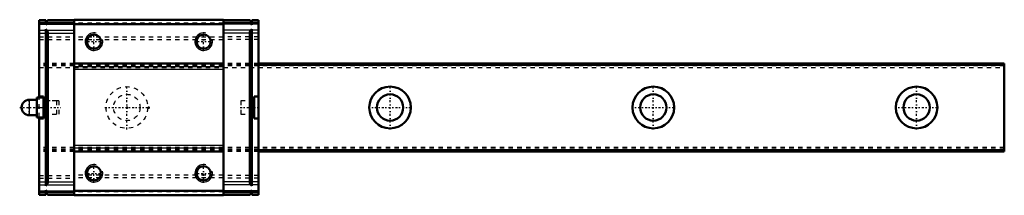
# Model space of a CAD drawing. Header units: millimetres. Extents: x -24 to 200, y -20 to 20.
import ezdxf

# ---------------------------------------------------------------- set-up
doc = ezdxf.new("R2010")
doc.units = ezdxf.units.MM
doc.linetypes.add('Center', pattern=[1.5, 0.45, -0.5, 0.05, -0.5])
doc.linetypes.add('Dashed', pattern=[2, 1, -1])
for name, color, linetype, lineweight in [('2d ConnectionPoints', 7, 'Continuous', 50), ('AM_0', 7, 'Continuous', 50), ('AM_4', 3, 'Continuous', 25), ('AM_5', 3, 'Continuous', 25), ('AM_7', 7, 'Center', 25), ('AM_9', 6, 'Dashed', 25)]:
    doc.layers.add(name, color=color, linetype=linetype, lineweight=lineweight)

# ---------------------------------------------------------------- blocks, each defined once
blk = doc.blocks.new('1_PB107_SRS_Grease_Nipple_Joint_0_in_SRS20GMSS220LMG200PB10700001_4')
at = {"layer": 'AM_0'}
for p, q in [((-20.5, 2.25), (-20.5, -2.25)), ((-19, 2.25), (-20.5, 2.25)), ((-20.5, 1.75), (-22.25, 1.75)), ((-22.25, -1.75), (-20.5, -1.75)), ((-20.5, -2.25), (-19, -2.25))]:
    blk.add_line(p, q, dxfattribs=at)
blk.add_arc((-22.25, 0), 1.75, 90, 270, dxfattribs=at)
at = {"layer": 'AM_4'}
blk.add_line((-22.25, 1.75), (-22.25, -1.75), dxfattribs=at)
at = {"layer": 'AM_7'}
for p, q in [((-24.425, 0), (-15.075, 0)), ((-22.25, -1.8375), (-22.25, 1.8375))]:
    blk.add_line(p, q, dxfattribs=at)
at = {"layer": 'AM_9'}
for p, q in [((-15.5, 1.5), (-19, 1.5)), ((-15.5, 1.5), (-15.5, -1.5)), ((-19, -1.5), (-15.5, -1.5))]:
    blk.add_line(p, q, dxfattribs=at)
blk = doc.blocks.new('2_SRS20GMSSPB1071_Slider_0_in_SRS20GMSS220LMG200PB10700001_4')
at = {"layer": 'AM_0'}
for p, q in [((-20, 19.9), (-18.5, 19.9)), ((-20, 2.25), (-20, 19.9)), ((-20, 19.3), (-18.5, 19.3)), ((-18, 19.9), (-18.5, 19.4)), ((-18.5, 18.8), (-18.5, 19.9)), ((-18.5, 19.4), (-18, 19.4)), ((-18, 19.3), (-18.5, 18.8)), ((-18, 19.9), (-12, 19.9)), ((-18, 19.4), (-18, 19.3)), ((-18, 19.3), (-12, 19.3)), ((-12, 20), (-12, -20)), ((22, 20), (-12, 20)), ((22, 19), (-12, 19)), ((22, 20), (22, -20)), ((28, 19.9), (22, 19.9)), ((28, 19.3), (22, 19.3)), ((28, 19.9), (28.5, 19.4)), ((28, 19.4), (28, 19.3)), ((28.5, 19.4), (28, 19.4)), ((28, 19.3), (28.5, 18.8)), ((30, 19.9), (28.5, 19.9)), ((28.5, 18.8), (28.5, 19.9)), ((30, 19.3), (28.5, 19.3)), ((30, 19.9), (30, -19.9)), ((-18.5, -17.86), (-18.5, 17.86)), ((-18.5, 17.86), (-18.29, 17.65)), ((-18, -16.95), (-18, 16.95)), ((28, -16.95), (28, 16.95)), ((28.5, 17.86), (28.29, 17.65)), ((28.5, -17.86), (28.5, 17.86)), ((22, 10), (-12, 10)), ((-20, 2.5), (-19, 2.5)), ((-19, -2.5), (-19, 2.5)), ((29, 2.5), (30, 2.5)), ((29, 2.5), (29, -2.5)), ((-20, -19.9), (-20, -2.25)), ((-19, -2.5), (-20, -2.5)), ((30, -2.5), (29, -2.5)), ((22, -10), (-12, -10)), ((-18.29, -17.65), (-18.5, -17.86)), ((28.29, -17.65), (28.5, -17.86)), ((-20, -19.3), (-18.5, -19.3)), ((-20, -19.9), (-18.5, -19.9)), ((-18.5, -18.8), (-18, -19.3)), ((-18.5, -19.9), (-18.5, -18.8)), ((-18.5, -19.4), (-18, -19.9)), ((-18, -19.4), (-18.5, -19.4)), ((-18, -19.3), (-18, -19.4)), ((-18, -19.3), (-12, -19.3)), ((-18, -19.9), (-12, -19.9)), ((22, -19), (-12, -19)), ((22, -20), (-12, -20)), ((28, -19.3), (22, -19.3)), ((28, -19.9), (22, -19.9)), ((28.5, -18.8), (28, -19.3)), ((28, -19.3), (28, -19.4)), ((28.5, -19.4), (28, -19.9)), ((28, -19.4), (28.5, -19.4)), ((28.5, -19.9), (28.5, -18.8)), ((30, -19.3), (28.5, -19.3)), ((30, -19.9), (28.5, -19.9))]:
    blk.add_line(p, q, dxfattribs=at)
for points in [[(-18.29, 17.65), (-18.23, 17.59), (-18.18, 17.52), (-18.13, 17.45), (-18.09, 17.37), (-18.06, 17.29), (-18.03, 17.2), (-18.02, 17.12), (-18, 17.03), (-18, 16.95)], [(28.29, 17.65), (28.23, 17.59), (28.18, 17.52), (28.13, 17.45), (28.09, 17.37), (28.06, 17.29), (28.03, 17.2), (28.02, 17.12), (28, 17.03), (28, 16.95)], [(-18, -16.95), (-18, -17.03), (-18.02, -17.12), (-18.03, -17.2), (-18.06, -17.29), (-18.09, -17.37), (-18.13, -17.45), (-18.18, -17.52), (-18.23, -17.59), (-18.29, -17.65)], [(28, -16.95), (28, -17.03), (28.02, -17.12), (28.03, -17.2), (28.06, -17.29), (28.09, -17.37), (28.13, -17.45), (28.18, -17.52), (28.23, -17.59), (28.29, -17.65)]]:
    blk.add_lwpolyline(points, dxfattribs=at)
for centre in [(-7.5, 15), (17.5, 15), (-7.5, -15), (17.5, -15)]:
    blk.add_circle(centre, 1.62, dxfattribs=at)
at = {"layer": 'AM_4'}
for p, q in [((-20, 19.81), (-18.5, 19.81)), ((-20, 19.39), (-18.5, 19.39)), ((-20, 19.01), (-18.5, 19.01)), ((-18.29, 19.01), (-12, 19.01)), ((-18.09, 19.81), (-12, 19.81)), ((-18, 19.39), (-12, 19.39)), ((28.09, 19.81), (22, 19.81)), ((28, 19.39), (22, 19.39)), ((28.29, 19.01), (22, 19.01)), ((30, 19.81), (28.5, 19.81)), ((30, 19.39), (28.5, 19.39)), ((30, 19.01), (28.5, 19.01)), ((-20, 17.65), (-18.5, 17.65)), ((-20, 16.95), (-18.5, 16.95)), ((-18.29, 17.65), (-12, 17.65)), ((-18, 16.95), (-12, 16.95)), ((28.29, 17.65), (22, 17.65)), ((28, 16.95), (22, 16.95)), ((30, 17.65), (28.5, 17.65)), ((30, 16.95), (28.5, 16.95)), ((22, 9.27), (-12, 9.27)), ((22, 8.65), (-12, 8.65)), ((22, -8.65), (-12, -8.65)), ((22, -9.27), (-12, -9.27)), ((-20, -16.95), (-18.5, -16.95)), ((-20, -17.65), (-18.5, -17.65)), ((-18.29, -17.65), (-12, -17.65)), ((-18, -16.95), (-12, -16.95)), ((28, -16.95), (22, -16.95)), ((28.29, -17.65), (22, -17.65)), ((30, -16.95), (28.5, -16.95)), ((30, -17.65), (28.5, -17.65)), ((-20, -19.01), (-18.5, -19.01)), ((-20, -19.39), (-18.5, -19.39)), ((-20, -19.81), (-18.5, -19.81)), ((-18.29, -19.01), (-12, -19.01)), ((-18.09, -19.81), (-12, -19.81)), ((-18, -19.39), (-12, -19.39)), ((28.29, -19.01), (22, -19.01)), ((28, -19.39), (22, -19.39)), ((28.09, -19.81), (22, -19.81)), ((30, -19.01), (28.5, -19.01)), ((30, -19.39), (28.5, -19.39)), ((30, -19.81), (28.5, -19.81))]:
    blk.add_line(p, q, dxfattribs=at)
at = {"layer": 'AM_5'}
for centre in [(-7.5, 15), (17.5, 15), (-7.5, -15), (17.5, -15)]:
    blk.add_arc(centre, 2, 75, 15, dxfattribs=at)
at = {"layer": 'AM_7'}
for p, q in [((-7.5, 12.9), (-7.5, 17.1)), ((17.5, 12.9), (17.5, 17.1)), ((-9.6, 15), (-5.4, 15)), ((15.4, 15), (19.6, 15)), ((25.8, 0), (30.2, 0)), ((-7.5, -17.1), (-7.5, -12.9)), ((17.5, -17.1), (17.5, -12.9)), ((-9.6, -15), (-5.4, -15)), ((15.4, -15), (19.6, -15))]:
    blk.add_line(p, q, dxfattribs=at)
at = {"layer": 'AM_9'}
for p, q in [((-20, 19.19), (-12, 19.19)), ((22, 19.9), (-12, 19.9)), ((22, 19.19), (-12, 19.19)), ((30, 19.19), (22, 19.19)), ((-20, 16.13), (-12, 16.13)), ((22, 16.03), (-12, 16.03)), ((30, 16.13), (22, 16.13)), ((-20, 15.49), (-12, 15.49)), ((22, 15.38), (-12, 15.38)), ((30, 15.49), (22, 15.49)), ((-12, 10), (-20, 10)), ((30, 9.92), (-20, 9.92)), ((30, 9.7), (-20, 9.7)), ((-20, 9.1), (30, 9.1)), ((30, 10), (22, 10)), ((-20, -2.25), (-20, 2.25)), ((-16, 1.5), (-19, 1.5)), ((-16, 1.5), (-16, -1.5)), ((26, 1.5), (26, -1.5)), ((29, 1.5), (26, 1.5)), ((-19, -1.5), (-16, -1.5)), ((26, -1.5), (29, -1.5)), ((30, -9.1), (-20, -9.1)), ((30, -9.7), (-20, -9.7)), ((30, -9.92), (-20, -9.92)), ((-12, -10), (-20, -10)), ((30, -10), (22, -10)), ((-20, -15.49), (-12, -15.49)), ((22, -15.38), (-12, -15.38)), ((30, -15.49), (22, -15.49)), ((-20, -16.13), (-12, -16.13)), ((22, -16.03), (-12, -16.03)), ((30, -16.13), (22, -16.13)), ((-20, -19.19), (-12, -19.19)), ((22, -19.19), (-12, -19.19)), ((22, -19.9), (-12, -19.9)), ((30, -19.19), (22, -19.19))]:
    blk.add_line(p, q, dxfattribs=at)
blk = doc.blocks.new('3_SRS20GM22020_Track_0_in_SRS20GMSS220LMG200PB10700001_4')
at = {"layer": 'AM_0'}
for p, q in [((200, 10), (30, 10)), ((200, 9.7), (30, 9.7)), ((200, 10), (200, -10)), ((200, -9.7), (30, -9.7)), ((200, -10), (30, -10))]:
    blk.add_line(p, q, dxfattribs=at)
for centre, radius in [((60, 0), 4.75), ((120, 0), 4.75), ((180, 0), 4.75), ((60, 0), 3), ((120, 0), 3), ((180, 0), 3)]:
    blk.add_circle(centre, radius, dxfattribs=at)
at = {"layer": 'AM_7'}
for p, q in [((0, -4.99), (0, 4.99)), ((60, -4.99), (60, 4.99)), ((120, -4.99), (120, 4.99)), ((180, -4.99), (180, 4.99)), ((-4.99, 0), (4.99, 0)), ((55.01, 0), (64.99, 0)), ((115.01, 0), (124.99, 0)), ((175.01, 0), (184.99, 0))]:
    blk.add_line(p, q, dxfattribs=at)
at = {"layer": 'AM_9'}
for p, q in [((-12, 10), (-20, 10)), ((200, 9.92), (-20, 9.92)), ((30, 9.7), (-20, 9.7)), ((200, 9.5), (-20, 9.5)), ((-20, 9.1), (200, 9.1)), ((30, 10), (22, 10)), ((200, -9.1), (-20, -9.1)), ((200, -9.5), (-20, -9.5)), ((30, -9.7), (-20, -9.7)), ((200, -9.92), (-20, -9.92)), ((-12, -10), (-20, -10)), ((30, -10), (22, -10))]:
    blk.add_line(p, q, dxfattribs=at)
for radius in [4.75, 3]:
    blk.add_circle((0, 0), radius, dxfattribs=at)

msp = doc.modelspace()

# ---------------------------------------------------------------- linework, layer by layer
at = {"layer": '2d ConnectionPoints'}
for p in [(-20, 0), (-20, 0), (0, 0), (0, 0), (5, 0), (30, 0)]:
    msp.add_point(p, dxfattribs=at)

# ---------------------------------------------------------------- block references
for name in ['2_SRS20GMSSPB1071_Slider_0_in_SRS20GMSS220LMG200PB10700001_4', '3_SRS20GM22020_Track_0_in_SRS20GMSS220LMG200PB10700001_4', '1_PB107_SRS_Grease_Nipple_Joint_0_in_SRS20GMSS220LMG200PB10700001_4']:
    msp.add_blockref(name, (0, 0))

doc.saveas('drawing.dxf')
